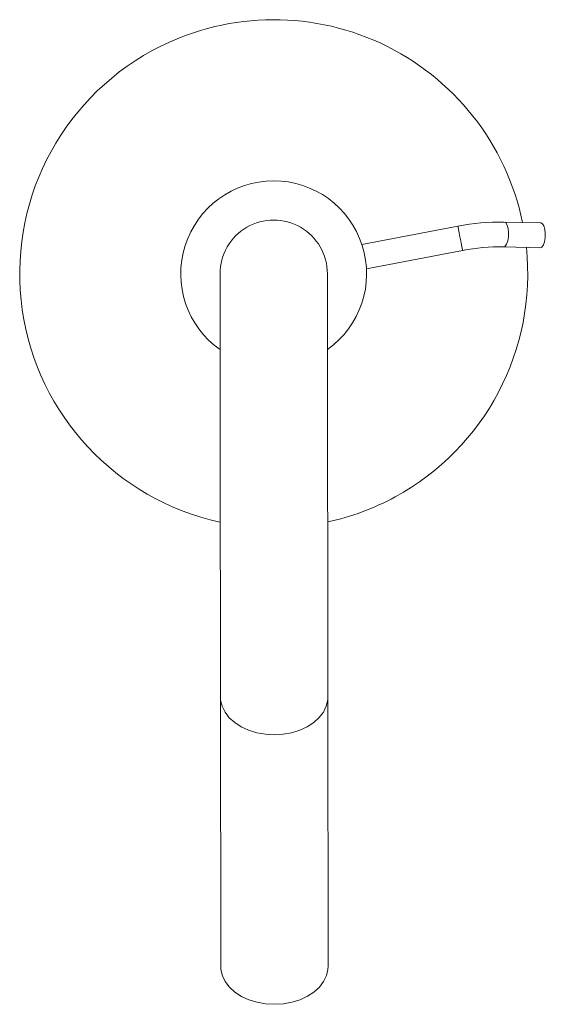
# Model space of a CAD drawing. Header units: millimetres. Extents: x 3767.026 to 3767.154, y 1672.767 to 1673.005.
import ezdxf

# ---------------------------------------------------------------- set-up
doc = ezdxf.new("R2010")
doc.units = ezdxf.units.MM
doc.layers.add('SANINDUSA', color=3, linetype='Continuous')

msp = doc.modelspace()

# ---------------------------------------------------------------- linework, layer by layer
at = {"layer": 'SANINDUSA', "linetype": 'Continuous', "lineweight": 15}
for p, q in [((3767.102683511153, 1672.960699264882), (3767.102716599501, 1672.960736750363)), ((3767.132383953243, 1672.955355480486), (3767.109141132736, 1672.950939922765)), ((3767.152494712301, 1672.956124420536), (3767.143583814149, 1672.956325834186)), ((3767.143449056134, 1672.950327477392), (3767.152359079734, 1672.950125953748)), ((3767.110260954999, 1672.945045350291), (3767.13350377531, 1672.949460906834)), ((3767.072870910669, 1672.926924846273), (3767.072903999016, 1672.926962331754)), ((3767.074904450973, 1672.841390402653), (3767.074974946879, 1672.776156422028)), ((3767.100974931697, 1672.776184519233), (3767.100904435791, 1672.841418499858))]:
    msp.add_line(p, q, dxfattribs=at)
at = {"layer": 'SANINDUSA', "linetype": 'Continuous', "lineweight": 15, "flags": 128}
for points in [[(3767.132687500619, 1672.953757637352), (3767.132532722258, 1672.954572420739), (3767.13242752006, 1672.955126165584), (3767.132384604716, 1672.955352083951), (3767.132383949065, 1672.955355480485)], [(3767.144537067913, 1672.954786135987), (3767.144305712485, 1672.955594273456), (3767.143980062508, 1672.956128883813), (3767.143599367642, 1672.956325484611), (3767.14358381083, 1672.956325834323)], [(3767.152494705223, 1672.956124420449), (3767.152502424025, 1672.956124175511), (3767.152883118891, 1672.955927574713), (3767.153208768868, 1672.955392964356), (3767.153440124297, 1672.954584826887)], [(3767.133503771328, 1672.949460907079), (3767.133478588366, 1672.949593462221), (3767.133389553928, 1672.950062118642), (3767.133246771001, 1672.950813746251), (3767.133067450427, 1672.951757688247), (3767.132873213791, 1672.952780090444), (3767.132687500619, 1672.953757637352)], [(3767.143449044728, 1672.950327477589), (3767.143838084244, 1672.950492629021), (3767.144189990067, 1672.950999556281), (3767.144461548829, 1672.951787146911), (3767.144619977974, 1672.95276040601), (3767.144646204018, 1672.953801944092), (3767.144537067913, 1672.954786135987)], [(3767.152359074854, 1672.950125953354), (3767.15274117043, 1672.950291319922), (3767.15309304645, 1672.950798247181), (3767.153364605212, 1672.951585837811), (3767.153523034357, 1672.95255909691), (3767.153549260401, 1672.953600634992), (3767.153440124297, 1672.954584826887)], [(3767.074793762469, 1672.94381674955), (3767.074793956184, 1672.94363179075), (3767.074794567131, 1672.943078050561), (3767.074795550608, 1672.942158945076), (3767.074796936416, 1672.940880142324), (3767.074798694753, 1672.939249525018), (3767.074800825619, 1672.937277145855), (3767.074803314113, 1672.934975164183), (3767.074806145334, 1672.932357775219), (3767.07480930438, 1672.929441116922), (3767.074812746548, 1672.926243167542), (3767.07481648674, 1672.922783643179), (3767.074820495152, 1672.919083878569), (3767.074824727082, 1672.915166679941), (3767.074829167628, 1672.911056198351), (3767.074833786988, 1672.906777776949), (3767.07483857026, 1672.902357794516), (3767.074843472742, 1672.897823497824), (3767.074848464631, 1672.893202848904), (3767.074853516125, 1672.888524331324), (3767.074858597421, 1672.883816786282), (3767.074863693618, 1672.87910924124), (3767.074868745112, 1672.87443072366), (3767.074873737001, 1672.869810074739), (3767.074878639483, 1672.865275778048), (3767.074883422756, 1672.860855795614), (3767.074888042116, 1672.856577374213), (3767.074892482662, 1672.852466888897), (3767.074896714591, 1672.848549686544), (3767.074900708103, 1672.844849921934), (3767.074904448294, 1672.841390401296)], [(3767.10090444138, 1672.841418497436), (3767.100900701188, 1672.844878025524), (3767.100896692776, 1672.848577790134), (3767.100892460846, 1672.852494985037), (3767.1008880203, 1672.856605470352), (3767.10088340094, 1672.860883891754), (3767.100878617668, 1672.865303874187), (3767.100873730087, 1672.869838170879), (3767.100868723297, 1672.874458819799), (3767.100863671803, 1672.879137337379), (3767.100858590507, 1672.883844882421), (3767.10085349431, 1672.888552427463), (3767.100848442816, 1672.893230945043), (3767.100843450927, 1672.897851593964), (3767.100838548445, 1672.902385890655), (3767.100833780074, 1672.906805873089), (3767.100829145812, 1672.911084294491), (3767.100824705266, 1672.915194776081), (3767.100820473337, 1672.919111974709), (3767.100816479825, 1672.922811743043), (3767.100812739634, 1672.926271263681), (3767.100809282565, 1672.929469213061), (3767.100806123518, 1672.932385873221), (3767.100803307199, 1672.935003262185), (3767.100800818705, 1672.937305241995), (3767.100798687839, 1672.939277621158), (3767.100796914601, 1672.940908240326), (3767.100795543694, 1672.942187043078), (3767.100794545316, 1672.943106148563), (3767.10079394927, 1672.943659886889), (3767.100793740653, 1672.943844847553)], [(3767.10090444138, 1672.841418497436), (3767.100860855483, 1672.840659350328), (3767.100509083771, 1672.839161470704), (3767.099813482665, 1672.837724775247), (3767.098793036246, 1672.836388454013), (3767.097475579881, 1672.83518895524), (3767.095897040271, 1672.834159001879), (3767.094100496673, 1672.83332668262), (3767.092134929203, 1672.83271469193), (3767.090053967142, 1672.832339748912), (3767.087914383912, 1672.832212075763), (3767.085774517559, 1672.832335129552), (3767.083692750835, 1672.832705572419), (3767.081725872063, 1672.833313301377), (3767.079927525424, 1672.834141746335), (3767.078346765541, 1672.835168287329), (3767.077026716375, 1672.83636493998), (3767.076003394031, 1672.837699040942), (3767.075304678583, 1672.839134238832), (3767.074949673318, 1672.840631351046), (3767.074904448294, 1672.841390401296)], [(3767.100974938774, 1672.776184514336), (3767.100931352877, 1672.775425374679), (3767.100579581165, 1672.773927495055), (3767.099883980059, 1672.772490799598), (3767.098863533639, 1672.771154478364), (3767.097546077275, 1672.769954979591), (3767.095967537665, 1672.768925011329), (3767.094170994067, 1672.76809269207), (3767.092205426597, 1672.767480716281), (3767.090124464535, 1672.767105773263), (3767.087984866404, 1672.766978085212), (3767.085845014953, 1672.767101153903), (3767.083763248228, 1672.76747159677), (3767.081796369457, 1672.768079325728), (3767.079998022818, 1672.768907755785), (3767.078417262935, 1672.769934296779), (3767.077097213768, 1672.77113094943), (3767.076073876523, 1672.772465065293), (3767.075375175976, 1672.773900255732), (3767.075020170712, 1672.775397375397), (3767.074974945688, 1672.776156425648)]]:
    msp.add_lwpolyline(points, dxfattribs=at)
at = {"layer": 'SANINDUSA', "linetype": 'Continuous', "lineweight": 15}
for centre, radius, start, end in [((3767.087793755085, 1672.943830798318), 0.06150000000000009, 11.62686052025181, 118.5576238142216), ((3767.087793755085, 1672.943830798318), 0.06150000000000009, 118.5576238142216, 257.7558961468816), ((3767.087793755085, 1672.943830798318), 0.02249999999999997, 305.3563120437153, 234.7675226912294), ((3767.087793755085, 1672.943830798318), 0.01299999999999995, 0.06191736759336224, 180.0619173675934), ((3767.142258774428, 1672.905843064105), 0.05048753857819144, 88.49577152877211, 101.2791544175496), ((3767.087793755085, 1672.943830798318), 0.06149999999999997, 298.5576238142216, 5.947027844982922), ((3767.142339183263, 1672.905019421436), 0.04531125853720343, 88.59791747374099, 101.2443581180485), ((3767.066043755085, 1672.943830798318), 0.001710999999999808, 244.0983080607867, 245.337628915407), ((3767.087793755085, 1672.943830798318), 0.06149999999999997, 282.2652773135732, 298.5576238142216)]:
    msp.add_arc(centre, radius, start, end, dxfattribs=at)

doc.saveas('drawing.dxf')
